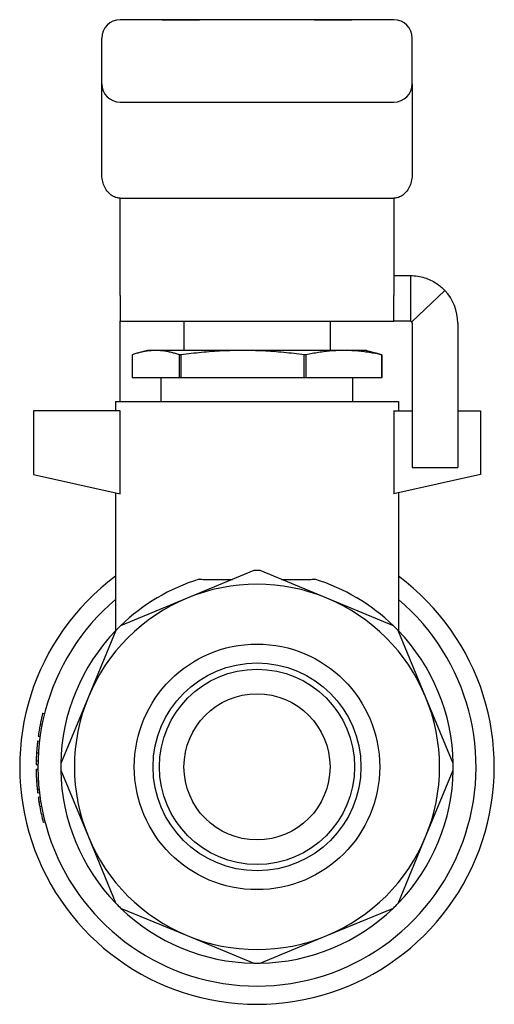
# Model space of a CAD drawing. Header units: millimetres. Extents: x 44 to 3730, y 84 to 339.
# Tile 15 of 15: x 411 to 437, y 209 to 263. Entities that reach past the tile are written whole.
import ezdxf

# ---------------------------------------------------------------- set-up
doc = ezdxf.new("R2010")
doc.units = ezdxf.units.MM
doc.layers.add('DETAIL', color=2, linetype='Continuous')

msp = doc.modelspace()

# ---------------------------------------------------------------- linework, layer by layer
at = {"layer": 'DETAIL'}
for p, q in [((431.356, 263.206), (416.356, 263.206)), ((417.01, 263.216), (416.653, 263.216)), ((416.653, 263.216), (416.653, 263.206)), ((417.029, 263.216), (417.01, 263.216)), ((417.01, 263.216), (417.01, 263.206)), ((418.529, 263.216), (417.029, 263.216)), ((417.029, 263.216), (417.029, 263.206)), ((418.557, 263.216), (418.529, 263.216)), ((418.529, 263.216), (418.529, 263.206)), ((418.577, 263.216), (418.557, 263.216)), ((418.557, 263.216), (418.557, 263.206)), ((418.577, 263.216), (418.577, 263.206)), ((418.663, 263.206), (418.663, 263.216)), ((418.663, 263.216), (420.588, 263.216)), ((420.588, 263.206), (420.588, 263.216)), ((420.588, 263.216), (420.705, 263.216)), ((420.705, 263.206), (420.705, 263.216)), ((427.007, 263.216), (420.705, 263.216)), ((427.007, 263.206), (427.007, 263.216)), ((427.007, 263.216), (427.124, 263.216)), ((427.124, 263.206), (427.124, 263.216)), ((427.124, 263.216), (429.05, 263.216)), ((429.05, 263.206), (429.05, 263.216)), ((415.356, 259.706), (415.356, 262.206)), ((432.356, 259.706), (432.356, 262.206)), ((415.356, 258.887), (415.356, 259.706)), ((432.356, 259.706), (432.356, 258.887)), ((415.356, 254.753), (415.356, 258.887)), ((432.356, 258.887), (432.356, 254.753)), ((416.356, 258.706), (431.356, 258.706)), ((416.356, 253.447), (431.356, 253.447)), ((416.356, 248.109), (416.356, 253.447)), ((431.356, 253.447), (431.356, 248.109)), ((431.356, 249.206), (432.256, 249.206)), ((432.256, 249.206), (432.256, 247.604)), ((416.356, 248.109), (416.356, 246.706)), ((431.356, 246.706), (431.356, 248.109)), ((432.329, 246.674), (434.148, 248.389)), ((432.256, 247.604), (432.256, 246.706)), ((416.356, 246.606), (416.356, 246.706)), ((416.356, 246.706), (431.356, 246.706)), ((416.356, 242.306), (416.356, 246.606)), ((419.856, 246.706), (419.856, 245.106)), ((427.856, 246.706), (427.856, 245.106)), ((432.256, 246.706), (431.356, 246.706)), ((432.356, 246.606), (432.356, 238.706)), ((434.856, 246.606), (434.856, 238.706)), ((417.009, 244.865), (417.009, 243.606)), ((417.856, 245.106), (417.363, 244.974)), ((418.311, 245.106), (417.856, 245.106)), ((423.07, 245.106), (418.311, 245.106)), ((419.614, 243.606), (419.614, 244.865)), ((419.692, 244.865), (419.614, 244.865)), ((419.692, 244.865), (419.692, 243.606)), ((428.614, 245.106), (423.07, 245.106)), ((426.447, 243.606), (426.447, 244.865)), ((426.538, 244.865), (426.447, 244.865)), ((426.538, 244.865), (426.538, 243.606)), ((429.856, 245.106), (428.614, 245.106)), ((429.856, 245.106), (430.349, 244.974)), ((430.69, 243.606), (430.69, 244.865)), ((430.703, 244.865), (430.69, 244.865)), ((430.703, 244.865), (430.703, 243.606)), ((419.614, 243.606), (417.009, 243.606)), ((418.606, 242.306), (418.606, 243.606)), ((419.692, 243.606), (419.614, 243.606)), ((426.447, 243.606), (419.692, 243.606)), ((426.538, 243.606), (426.447, 243.606)), ((430.69, 243.606), (426.538, 243.606)), ((429.106, 242.306), (429.106, 243.606)), ((430.703, 243.606), (430.69, 243.606)), ((416.106, 242.306), (431.606, 242.306)), ((416.106, 242.306), (416.106, 241.806)), ((431.606, 242.306), (431.606, 241.806)), ((416.369, 241.806), (411.606, 241.806)), ((411.606, 241.806), (411.606, 238.306)), ((416.369, 237.247), (416.369, 241.806)), ((431.343, 241.806), (432.356, 241.806)), ((431.343, 241.806), (431.343, 237.247)), ((434.856, 241.806), (436.106, 241.806)), ((436.106, 241.806), (436.106, 238.306)), ((411.606, 238.306), (416.369, 237.247)), ((436.106, 238.306), (431.343, 237.247)), ((432.356, 238.706), (434.856, 238.706)), ((416.106, 237.306), (416.106, 229.756)), ((431.606, 237.306), (431.606, 229.756)), ((423.674, 233.054), (420.029, 231.544)), ((427.683, 231.544), (424.038, 233.054)), ((420.029, 231.544), (416.385, 230.035)), ((431.327, 230.035), (427.683, 231.544)), ((416.127, 229.777), (414.617, 226.133)), ((433.095, 226.133), (431.585, 229.777)), ((414.617, 226.133), (413.108, 222.488)), ((434.604, 222.488), (433.095, 226.133)), ((412.119, 225.249), (412.216, 225.225)), ((411.979, 224.618), (412.077, 224.599)), ((411.873, 223.981), (411.972, 223.967)), ((411.839, 223.724), (411.939, 223.713)), ((411.781, 223.081), (411.881, 223.074)), ((411.757, 222.435), (411.857, 222.434)), ((411.757, 222.176), (411.857, 222.178)), ((411.76, 222.631), (411.86, 222.628)), ((413.108, 222.124), (414.617, 218.479)), ((433.095, 218.479), (434.604, 222.124)), ((411.781, 221.531), (411.881, 221.537)), ((411.818, 221.082), (411.918, 221.092)), ((411.839, 220.887), (411.939, 220.899)), ((411.972, 220.644), (411.873, 220.631)), ((412.01, 220.391), (411.911, 220.375)), ((412.053, 220.138), (411.955, 220.12)), ((412.242, 219.287), (412.145, 219.262)), ((414.617, 218.479), (416.127, 214.834)), ((431.585, 214.834), (433.095, 218.479)), ((416.385, 214.577), (420.029, 213.067)), ((427.683, 213.067), (431.327, 214.577)), ((420.029, 213.067), (423.674, 211.557)), ((424.038, 211.557), (427.683, 213.067))]:
    msp.add_line(p, q, dxfattribs=at)
at = {"layer": 'DETAIL', "flags": 128}
for points in [[(416.356, 253.447), (416.296, 253.45), (416.236, 253.457), (416.174, 253.469), (416.112, 253.487), (416.05, 253.51), (415.988, 253.539), (415.927, 253.574), (415.867, 253.614), (415.809, 253.66), (415.753, 253.712), (415.699, 253.768), (415.649, 253.83), (415.602, 253.896), (415.558, 253.965), (415.519, 254.038), (415.484, 254.114), (415.453, 254.192), (415.426, 254.272), (415.404, 254.353), (415.386, 254.434), (415.373, 254.515), (415.363, 254.596), (415.358, 254.675), (415.356, 254.753)], [(432.356, 254.753), (432.354, 254.675), (432.349, 254.596), (432.339, 254.515), (432.326, 254.434), (432.308, 254.353), (432.286, 254.272), (432.259, 254.192), (432.228, 254.114), (432.193, 254.038), (432.154, 253.965), (432.11, 253.896), (432.063, 253.83), (432.013, 253.768), (431.959, 253.712), (431.903, 253.66), (431.845, 253.614), (431.785, 253.574), (431.724, 253.539), (431.662, 253.51), (431.6, 253.487), (431.538, 253.469), (431.476, 253.457), (431.416, 253.45), (431.356, 253.447)], [(432.256, 249.206), (432.359, 249.204), (432.461, 249.198), (432.56, 249.188), (432.658, 249.175), (432.753, 249.158), (432.847, 249.137), (432.939, 249.114), (433.028, 249.088), (433.116, 249.059), (433.201, 249.027), (433.284, 248.992), (433.365, 248.956), (433.444, 248.917), (433.52, 248.876), (433.594, 248.833), (433.666, 248.788), (433.735, 248.742), (433.802, 248.695), (433.866, 248.646), (433.927, 248.596), (433.986, 248.545), (434.043, 248.494), (434.097, 248.442), (434.148, 248.389)], [(432.256, 246.706), (432.26, 246.706), (432.264, 246.705), (432.268, 246.705), (432.272, 246.704), (432.275, 246.704), (432.279, 246.703), (432.282, 246.702), (432.286, 246.701), (432.289, 246.7), (432.293, 246.699), (432.296, 246.697), (432.299, 246.696), (432.302, 246.695), (432.305, 246.693), (432.308, 246.691), (432.31, 246.69), (432.313, 246.688), (432.316, 246.686), (432.318, 246.684), (432.32, 246.682), (432.323, 246.68), (432.325, 246.678), (432.327, 246.676), (432.329, 246.674)], [(418.311, 245.106), (418.257, 245.105), (418.203, 245.104), (418.149, 245.101), (418.094, 245.098), (418.04, 245.094), (417.986, 245.089), (417.932, 245.083), (417.877, 245.077), (417.823, 245.069), (417.769, 245.061), (417.715, 245.051), (417.66, 245.041), (417.606, 245.031), (417.552, 245.019), (417.498, 245.007), (417.443, 244.994), (417.389, 244.98), (417.335, 244.966), (417.281, 244.95), (417.226, 244.935), (417.172, 244.918), (417.118, 244.901), (417.064, 244.883), (417.009, 244.865)], [(419.614, 244.865), (419.559, 244.883), (419.505, 244.901), (419.451, 244.918), (419.397, 244.935), (419.342, 244.95), (419.288, 244.966), (419.234, 244.98), (419.18, 244.994), (419.125, 245.007), (419.071, 245.019), (419.017, 245.031), (418.963, 245.041), (418.908, 245.051), (418.854, 245.061), (418.8, 245.069), (418.746, 245.077), (418.691, 245.083), (418.637, 245.089), (418.583, 245.094), (418.528, 245.098), (418.474, 245.101), (418.42, 245.104), (418.366, 245.105), (418.311, 245.106)], [(423.07, 245.106), (422.929, 245.105), (422.788, 245.104), (422.648, 245.101), (422.507, 245.098), (422.366, 245.094), (422.225, 245.089), (422.084, 245.083), (421.944, 245.076), (421.803, 245.069), (421.662, 245.061), (421.521, 245.051), (421.38, 245.041), (421.239, 245.031), (421.098, 245.019), (420.957, 245.007), (420.816, 244.994), (420.676, 244.98), (420.535, 244.965), (420.394, 244.95), (420.254, 244.934), (420.113, 244.918), (419.972, 244.901), (419.832, 244.883), (419.692, 244.865)], [(426.447, 244.865), (426.307, 244.883), (426.166, 244.901), (426.026, 244.918), (425.885, 244.934), (425.745, 244.95), (425.604, 244.966), (425.464, 244.98), (425.323, 244.994), (425.182, 245.007), (425.042, 245.019), (424.901, 245.031), (424.76, 245.041), (424.619, 245.051), (424.479, 245.061), (424.338, 245.069), (424.197, 245.077), (424.056, 245.083), (423.915, 245.089), (423.774, 245.094), (423.633, 245.098), (423.493, 245.101), (423.352, 245.104), (423.211, 245.105), (423.07, 245.106)], [(428.614, 245.106), (428.528, 245.105), (428.441, 245.104), (428.355, 245.101), (428.268, 245.098), (428.182, 245.094), (428.095, 245.089), (428.009, 245.083), (427.922, 245.077), (427.836, 245.069), (427.749, 245.061), (427.663, 245.051), (427.576, 245.041), (427.49, 245.031), (427.403, 245.019), (427.317, 245.007), (427.23, 244.994), (427.144, 244.98), (427.057, 244.966), (426.971, 244.95), (426.884, 244.935), (426.798, 244.918), (426.711, 244.901), (426.625, 244.883), (426.538, 244.865)], [(430.69, 244.865), (430.603, 244.883), (430.517, 244.901), (430.43, 244.918), (430.344, 244.935), (430.257, 244.95), (430.171, 244.966), (430.084, 244.98), (429.998, 244.994), (429.911, 245.007), (429.825, 245.019), (429.738, 245.031), (429.652, 245.041), (429.565, 245.051), (429.479, 245.061), (429.392, 245.069), (429.306, 245.077), (429.22, 245.083), (429.133, 245.089), (429.047, 245.094), (428.96, 245.098), (428.874, 245.101), (428.787, 245.104), (428.701, 245.105), (428.614, 245.106)], [(430.349, 244.973), (430.364, 244.969), (430.378, 244.965), (430.393, 244.961), (430.408, 244.957), (430.423, 244.953), (430.437, 244.949), (430.452, 244.945), (430.467, 244.94), (430.482, 244.936), (430.496, 244.931), (430.511, 244.927), (430.526, 244.922), (430.541, 244.918), (430.555, 244.913), (430.57, 244.909), (430.585, 244.904), (430.6, 244.899), (430.614, 244.894), (430.629, 244.889), (430.644, 244.885), (430.658, 244.88), (430.673, 244.875), (430.688, 244.87), (430.703, 244.865)], [(420.686, 232.578), (420.759, 232.576), (420.833, 232.575), (420.907, 232.574), (420.982, 232.573), (421.056, 232.572), (421.131, 232.571), (421.206, 232.571), (421.282, 232.57), (421.358, 232.57), (421.434, 232.57), (421.51, 232.57), (421.586, 232.57), (421.663, 232.57), (421.74, 232.57), (421.817, 232.57), (421.894, 232.57), (421.972, 232.57), (422.049, 232.571), (422.127, 232.571), (422.205, 232.572), (422.283, 232.572), (422.361, 232.573), (422.44, 232.573), (422.518, 232.574)], [(425.194, 232.574), (425.272, 232.573), (425.351, 232.573), (425.429, 232.572), (425.507, 232.572), (425.585, 232.571), (425.663, 232.571), (425.74, 232.57), (425.818, 232.57), (425.895, 232.57), (425.972, 232.57), (426.049, 232.57), (426.126, 232.57), (426.202, 232.57), (426.279, 232.57), (426.355, 232.57), (426.43, 232.57), (426.506, 232.571), (426.581, 232.571), (426.656, 232.572), (426.731, 232.573), (426.805, 232.574), (426.879, 232.575), (426.953, 232.576), (427.026, 232.578)], [(412.119, 225.249), (412.119, 225.248), (412.118, 225.245), (412.117, 225.238), (412.115, 225.229), (412.112, 225.218), (412.108, 225.204), (412.104, 225.187), (412.099, 225.168), (412.094, 225.145), (412.088, 225.12), (412.082, 225.094), (412.075, 225.066), (412.068, 225.035), (412.06, 225.003), (412.053, 224.969), (412.045, 224.934), (412.037, 224.897), (412.028, 224.859), (412.02, 224.821), (412.012, 224.781), (412.003, 224.74), (411.997, 224.706), (411.988, 224.666), (411.979, 224.618)], [(411.979, 224.618), (411.97, 224.57), (411.962, 224.529), (411.956, 224.495), (411.948, 224.455), (411.941, 224.415), (411.934, 224.375), (411.928, 224.336), (411.921, 224.299), (411.915, 224.263), (411.91, 224.229), (411.905, 224.197), (411.9, 224.166), (411.895, 224.136), (411.891, 224.108), (411.887, 224.084), (411.884, 224.062), (411.881, 224.042), (411.879, 224.026), (411.877, 224.012), (411.875, 224.001), (411.874, 223.992), (411.873, 223.985), (411.873, 223.982), (411.873, 223.981)], [(411.839, 223.724), (411.839, 223.723), (411.839, 223.722), (411.839, 223.72), (411.838, 223.716), (411.838, 223.71), (411.837, 223.704), (411.836, 223.694), (411.835, 223.683), (411.833, 223.669), (411.831, 223.654), (411.829, 223.636), (411.827, 223.617), (411.824, 223.589), (411.821, 223.559), (411.818, 223.525), (411.814, 223.489), (411.81, 223.449), (411.806, 223.406), (411.802, 223.358), (411.797, 223.306), (411.793, 223.25), (411.789, 223.194), (411.785, 223.143), (411.781, 223.081)], [(411.781, 223.081), (411.779, 223.055), (411.778, 223.031), (411.776, 223.01), (411.775, 222.989), (411.774, 222.971), (411.773, 222.955), (411.772, 222.933), (411.771, 222.912), (411.77, 222.892), (411.769, 222.872), (411.768, 222.852), (411.767, 222.833), (411.767, 222.814), (411.766, 222.796), (411.765, 222.777), (411.765, 222.759), (411.764, 222.741), (411.763, 222.723), (411.763, 222.705), (411.762, 222.689), (411.762, 222.674), (411.761, 222.663), (411.761, 222.648), (411.76, 222.631)], [(411.76, 222.631), (411.76, 222.607), (411.759, 222.588), (411.759, 222.573), (411.759, 222.558), (411.758, 222.544), (411.758, 222.529), (411.758, 222.518), (411.758, 222.507), (411.758, 222.497), (411.757, 222.488), (411.757, 222.479), (411.757, 222.471), (411.757, 222.465), (411.757, 222.459), (411.757, 222.454), (411.757, 222.45), (411.757, 222.446), (411.757, 222.443), (411.757, 222.441), (411.757, 222.439), (411.757, 222.438), (411.757, 222.437), (411.757, 222.436), (411.757, 222.435)], [(411.757, 222.176), (411.757, 222.175), (411.757, 222.174), (411.757, 222.172), (411.757, 222.168), (411.757, 222.162), (411.757, 222.156), (411.757, 222.146), (411.757, 222.135), (411.757, 222.121), (411.758, 222.105), (411.758, 222.088), (411.758, 222.068), (411.759, 222.041), (411.76, 222.01), (411.76, 221.976), (411.762, 221.939), (411.763, 221.899), (411.764, 221.856), (411.766, 221.808), (411.768, 221.756), (411.771, 221.7), (411.774, 221.644), (411.777, 221.592), (411.781, 221.531)], [(411.781, 221.531), (411.783, 221.505), (411.784, 221.481), (411.786, 221.459), (411.787, 221.439), (411.788, 221.421), (411.79, 221.405), (411.791, 221.383), (411.793, 221.362), (411.794, 221.342), (411.796, 221.322), (411.798, 221.302), (411.799, 221.283), (411.801, 221.265), (411.802, 221.246), (411.804, 221.228), (411.806, 221.21), (411.807, 221.192), (411.809, 221.174), (411.811, 221.156), (411.812, 221.14), (411.814, 221.125), (411.815, 221.113), (411.816, 221.099), (411.818, 221.082)], [(411.818, 221.082), (411.821, 221.058), (411.823, 221.039), (411.824, 221.024), (411.826, 221.01), (411.827, 220.995), (411.829, 220.981), (411.83, 220.969), (411.831, 220.958), (411.832, 220.949), (411.833, 220.939), (411.834, 220.931), (411.835, 220.923), (411.836, 220.917), (411.837, 220.911), (411.837, 220.906), (411.838, 220.902), (411.838, 220.898), (411.839, 220.895), (411.839, 220.893), (411.839, 220.891), (411.839, 220.89), (411.839, 220.889), (411.839, 220.888), (411.839, 220.887)]]:
    msp.add_lwpolyline(points, dxfattribs=at)
at = {"layer": 'DETAIL'}
for radius in [6.723, 5.69, 5.347, 4]:
    msp.add_circle((423.856, 222.306), radius, dxfattribs=at)
for centre, radius, start, end in [((416.356, 262.206), 1, 90, 180), ((431.356, 262.206), 1, 0, 90), ((416.356, 259.706), 1, 180, 270), ((431.356, 259.706), 1, 270, 0), ((432.256, 246.606), 2.6, 0, 43.3146), ((432.256, 246.606), 0.1, 0, 43.3146), ((423.856, 222.306), 10.75, 89.0289, 90.9711), ((423.856, 222.306), 13, 126.5949, 53.4051), ((423.856, 222.306), 10.75, 107.1528, 134.0289), ((423.856, 222.306), 10.75, 45.9711, 72.8472), ((423.856, 222.306), 10, 67.5, 112.5), ((423.856, 222.306), 12, 130.2282, 49.7718), ((423.856, 222.306), 10, 112.5, 157.5), ((423.856, 222.306), 10, 22.5, 67.5), ((423.856, 222.306), 10.75, 135.9711, 179.0289), ((423.856, 222.306), 10.75, 134.0289, 135.9711), ((423.856, 222.306), 10.75, 44.0289, 45.9711), ((423.856, 222.306), 10.75, 0.9711, 44.0289), ((423.856, 222.306), 10, 157.5, 202.5), ((423.856, 222.306), 10, 337.5, 22.5), ((423.856, 222.306), 10.75, 179.0289, 180.9711), ((423.856, 222.306), 10.75, 180.9711, 224.0289), ((423.856, 222.306), 10.75, 315.9711, 359.0289), ((423.856, 222.306), 10.75, 359.0289, 0.9711), ((423.856, 222.306), 12.1, 187.9577, 189.182), ((423.856, 222.306), 12.1, 189.182, 190.4063), ((423.856, 222.306), 12.1, 190.4063, 194.5688), ((423.856, 222.306), 10, 202.5, 247.5), ((423.856, 222.306), 10, 292.5, 337.5), ((423.856, 222.306), 10.75, 224.0289, 225.9711), ((423.856, 222.306), 10.75, 225.9711, 269.0289), ((423.856, 222.306), 10.75, 270.9711, 314.0289), ((423.856, 222.306), 10.75, 314.0289, 315.9711), ((423.856, 222.306), 10, 247.5, 292.5), ((423.856, 222.306), 10.75, 269.0289, 270.9711)]:
    msp.add_arc(centre, radius, start, end, dxfattribs=at)

doc.saveas('drawing.dxf')
